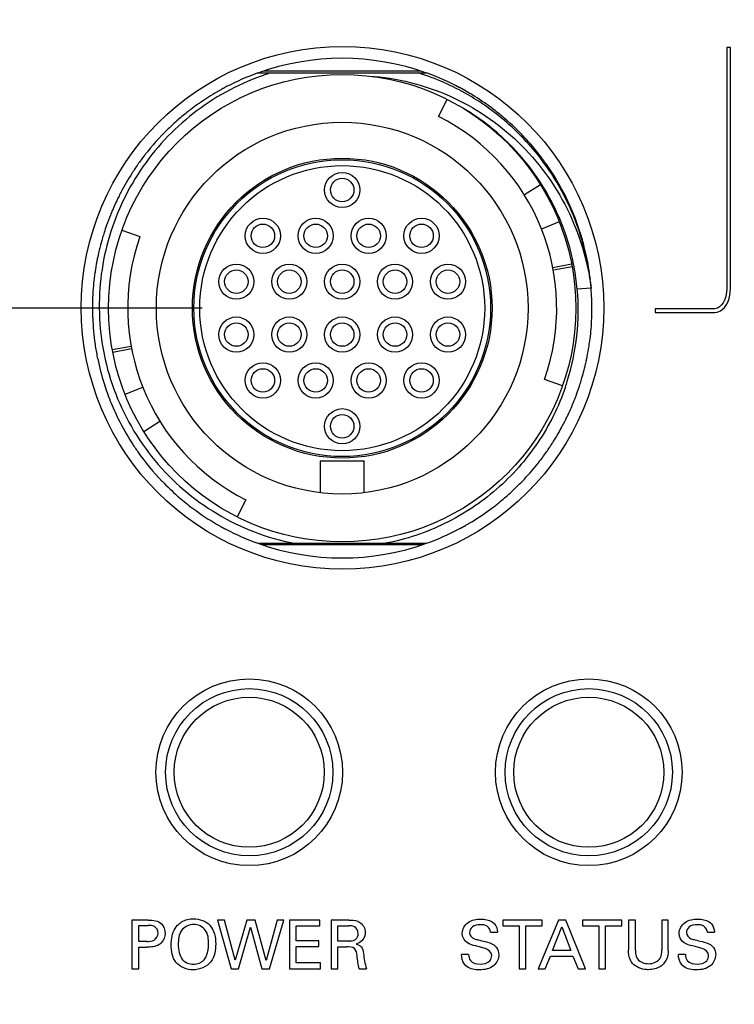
# Model space of a CAD drawing. Header units: inches. Extents: x 0 to 34, y 0 to 22.
# Tile 12 of 59: x 7.6 to 8.5, y 10.3 to 11.6. Entities that reach past the tile are written whole.
import ezdxf

# ---------------------------------------------------------------- set-up
doc = ezdxf.new("R2010")
doc.units = ezdxf.units.IN
doc.header["$LTSCALE"] = 1.87
doc.header["$MEASUREMENT"] = 0
doc.layers.get('0').update_dxf_attribs({"linetype": 'CONTINUOUS'})
doc.layers.add('02___PRT_ALL_AXES', color=7, linetype='CONTINUOUS')
doc.layers.add('DIMENSIONS', color=7, linetype='CONTINUOUS')
doc.styles.get("Standard").update_dxf_attribs({"font": 'txt', "width": 0.8})
doc.dimstyles.new('DIMSTYLE_1', dxfattribs={"dimtxt": 0.125, "dimasz": 0.18, "dimexe": 0.125, "dimexo": 0.0625, "dimgap": 0.03125, "dimtad": 0, "dimtih": 1, "dimtoh": 1, "dimdec": 3, "dimzin": 4, "dimdsep": 46, "dimtxsty": 'STANDARD', "dimblk": '_FILLED', "dimblk1": '_FILLED', "dimblk2": '_FILLED', "dimcen": 0.09, "dimadec": 0, "dimazin": 0, "dimtp": 0.001, "dimtm": 0.001, "dimtfac": 1, "dimtdec": 3, "dimtofl": 0, "dimtmove": 0, "dimatfit": 3, "dimldrblk": '_FILLED', "dimfxl": 1, "dimtolj": 1, "dimtzin": 4, "dimarcsym": 0})

# ---------------------------------------------------------------- blocks, each defined once
blk = doc.blocks.new('*D22')
at = {"layer": 'DIMENSIONS', "color": 2, "linetype": 'CONTINUOUS'}
blk.add_line((7.812, 11.251), (6.0124, 11.251), dxfattribs=at)
at = {"layer": 'DIMENSIONS', "color": 2, "linetype": 'CONTINUOUS', "insert": (5.9499, 11.3135), "char_height": 0.125, "width": 1.325, "attachment_point": 3, "line_spacing_factor": 0.9}
blk.add_mtext('2.892{\\Ftxt.shx;\\W1.000000;\\H0.125000; }[73.46]', dxfattribs=at)
blk = doc.blocks.new('_FILLED')
at = {"color": 0, "linetype": 'BYBLOCK'}
blk.add_solid([(0, 0), (-1, 0.1736), (-1, -0.1736)], dxfattribs=at)
blk = doc.blocks.new('*D23')
at = {"layer": 'DIMENSIONS', "color": 2, "linetype": 'CONTINUOUS'}
blk.add_line((7.812, 12.182), (6.0124, 12.182), dxfattribs=at)
at = {"layer": 'DIMENSIONS', "color": 2, "linetype": 'CONTINUOUS', "insert": (5.9499, 12.2445), "char_height": 0.125, "width": 1.325, "attachment_point": 3, "line_spacing_factor": 0.9}
blk.add_mtext('3.823{\\Ftxt.shx;\\W1.000000;\\H0.125000; }[97.11]', dxfattribs=at)
blk = doc.blocks.new('*D24')
at = {"layer": 'DIMENSIONS', "color": 2, "linetype": 'CONTINUOUS'}
blk.add_line((7.7634, 14.3814), (6.0124, 14.3814), dxfattribs=at)
at = {"layer": 'DIMENSIONS', "color": 2, "linetype": 'CONTINUOUS', "insert": (5.9499, 14.4439), "char_height": 0.125, "width": 1.725, "attachment_point": 3, "line_spacing_factor": 0.9}
blk.add_mtext('2X 6.023{\\Ftxt.shx;\\W1.000000;\\H0.125000; }[152.97]', dxfattribs=at)
blk = doc.blocks.new('*D25')
at = {"layer": 'DIMENSIONS', "color": 2, "linetype": 'CONTINUOUS'}
blk.add_line((8.4624, 15.948), (6.0124, 15.948), dxfattribs=at)
at = {"layer": 'DIMENSIONS', "color": 2, "linetype": 'CONTINUOUS', "insert": (5.9499, 16.0105), "char_height": 0.125, "width": 1.425, "attachment_point": 3, "line_spacing_factor": 0.9}
blk.add_mtext('7.589{\\Ftxt.shx;\\W1.000000;\\H0.125000; }[192.77]', dxfattribs=at)

msp = doc.modelspace()

# ---------------------------------------------------------------- linework, layer by layer
at = {"color": 7, "linetype": 'CONTINUOUS'}
for p, q in [((8.5198, 11.6003), (8.5148, 11.6003)), ((8.5148, 11.6003), (8.5148, 11.2807)), ((8.5198, 11.2807), (8.5198, 11.6003)), ((7.8864, 11.566), (8.1126, 11.566)), ((7.8345, 11.5422), (7.8338, 11.5418)), ((8.1592, 11.5451), (8.1586, 11.5455)), ((8.1287, 11.5077), (8.1402, 11.5306)), ((8.1744, 11.5109), (8.1737, 11.5113)), ((8.2066, 11.4866), (8.206, 11.487)), ((7.7583, 11.4831), (7.758, 11.4827)), ((8.2088, 11.4846), (8.2084, 11.485)), ((8.2634, 11.4568), (8.263, 11.4573)), ((8.2654, 11.4161), (8.2437, 11.4026)), ((7.6996, 11.3996), (7.6995, 11.3994)), ((7.7044, 11.3553), (7.7285, 11.3468)), ((8.2904, 11.3664), (8.2666, 11.357)), ((8.3235, 11.3325), (8.3234, 11.333)), ((8.3069, 11.3099), (8.2817, 11.3051)), ((8.3075, 11.3063), (8.2824, 11.3018)), ((8.333, 11.2778), (8.3144, 11.2763)), ((8.3339, 11.2633), (8.3339, 11.2638)), ((8.499, 11.2503), (8.4187, 11.2503)), ((8.4187, 11.2503), (8.4187, 11.2453)), ((8.4187, 11.2453), (8.499, 11.2453)), ((7.6683, 11.2028), (7.6684, 11.2025)), ((7.6914, 11.1958), (7.7166, 11.2003)), ((7.6921, 11.1921), (7.7172, 11.197)), ((8.3305, 11.202), (8.3306, 11.2028)), ((7.7085, 11.1357), (7.7323, 11.1451)), ((8.2946, 11.1468), (8.2705, 11.1553)), ((8.3133, 11.1348), (8.3135, 11.1355)), ((7.7335, 11.086), (7.7553, 11.0995)), ((8.2923, 11.0891), (8.2927, 11.0897)), ((7.9699, 11.0463), (8.029, 11.0463)), ((7.9699, 11.0463), (7.9699, 11.0038)), ((8.029, 11.0038), (8.029, 11.0463)), ((7.8702, 10.9943), (7.8587, 10.9715)), ((7.8396, 10.9571), (7.8401, 10.9568)), ((8.1563, 10.9554), (8.1569, 10.9558)), ((7.8864, 10.9361), (8.1126, 10.9361)), ((7.7397, 10.4315), (7.7178, 10.4315)), ((7.7178, 10.4315), (7.7178, 10.3663)), ((7.842, 10.4315), (7.8324, 10.4315)), ((7.8324, 10.4315), (7.8509, 10.3663)), ((7.8561, 10.3779), (7.842, 10.4315)), ((7.8717, 10.4315), (7.8561, 10.3779)), ((7.8829, 10.4315), (7.8717, 10.4315)), ((7.8976, 10.3774), (7.8829, 10.4315)), ((7.9124, 10.4315), (7.8976, 10.3774)), ((7.9019, 10.3663), (7.9212, 10.4315)), ((7.9212, 10.4315), (7.9124, 10.4315)), ((7.9697, 10.4315), (7.9288, 10.4315)), ((7.9288, 10.4315), (7.9288, 10.3663)), ((7.9697, 10.4238), (7.9697, 10.4315)), ((8.0082, 10.4315), (7.9849, 10.4315)), ((7.9849, 10.4315), (7.9849, 10.3663)), ((8.2674, 10.4315), (8.2148, 10.4315)), ((8.2148, 10.4315), (8.2148, 10.4238)), ((8.2895, 10.4315), (8.2621, 10.3663)), ((8.2674, 10.4238), (8.2674, 10.4315)), ((8.2992, 10.4315), (8.2895, 10.4315)), ((8.3255, 10.3663), (8.2992, 10.4315)), ((8.3742, 10.4315), (8.3216, 10.4315)), ((8.3216, 10.4315), (8.3216, 10.4238)), ((8.3742, 10.4238), (8.3742, 10.4315)), ((8.3923, 10.4315), (8.3832, 10.4315)), ((8.3832, 10.4315), (8.3832, 10.3918)), ((8.3923, 10.3911), (8.3923, 10.4315)), ((8.4364, 10.4315), (8.4277, 10.4315)), ((8.4277, 10.4315), (8.4277, 10.3915)), ((8.4364, 10.3913), (8.4364, 10.4315)), ((7.7269, 10.4242), (7.7395, 10.4242)), ((7.7269, 10.4029), (7.7269, 10.4242)), ((7.8606, 10.3663), (7.8768, 10.422)), ((7.8768, 10.422), (7.8919, 10.3663)), ((7.9378, 10.4238), (7.9697, 10.4238)), ((7.9378, 10.4035), (7.9378, 10.4238)), ((7.9936, 10.4239), (8.0079, 10.4239)), ((7.9936, 10.4034), (7.9936, 10.4239)), ((8.2148, 10.4238), (8.2366, 10.4238)), ((8.2366, 10.4238), (8.2366, 10.3663)), ((8.2456, 10.4238), (8.2674, 10.4238)), ((8.2456, 10.3663), (8.2456, 10.4238)), ((8.2813, 10.3906), (8.2939, 10.4226)), ((8.2939, 10.4226), (8.306, 10.3906)), ((8.3216, 10.4238), (8.3434, 10.4238)), ((8.3434, 10.4238), (8.3434, 10.3663)), ((8.3524, 10.4238), (8.3742, 10.4238)), ((8.3524, 10.3663), (8.3524, 10.4238)), ((8.1982, 10.4152), (8.2076, 10.4152)), ((8.4888, 10.4152), (8.4982, 10.4152)), ((7.7376, 10.4029), (7.7269, 10.4029)), ((7.7269, 10.3953), (7.7374, 10.3953)), ((7.7269, 10.3663), (7.7269, 10.3953)), ((7.9682, 10.4035), (7.9378, 10.4035)), ((7.9378, 10.3959), (7.9682, 10.3959)), ((7.9378, 10.3743), (7.9378, 10.3959)), ((7.9682, 10.3959), (7.9682, 10.4035)), ((8.0079, 10.4034), (7.9936, 10.4034)), ((7.9938, 10.3957), (8.0052, 10.3957)), ((7.9938, 10.3663), (7.9938, 10.3957)), ((8.1689, 10.3854), (8.1595, 10.3854)), ((8.2714, 10.3663), (8.2784, 10.3833)), ((8.2784, 10.3833), (8.3087, 10.3833)), ((8.306, 10.3906), (8.2813, 10.3906)), ((8.3087, 10.3833), (8.3157, 10.3663)), ((8.4595, 10.3854), (8.4501, 10.3854)), ((7.7178, 10.3663), (7.7269, 10.3663)), ((7.8509, 10.3663), (7.8606, 10.3663)), ((7.8919, 10.3663), (7.9019, 10.3663)), ((7.9288, 10.3663), (7.9704, 10.3663)), ((7.9704, 10.3743), (7.9378, 10.3743)), ((7.9704, 10.3663), (7.9704, 10.3743)), ((7.9849, 10.3663), (7.9938, 10.3663)), ((8.0224, 10.3663), (8.0321, 10.3663)), ((8.2366, 10.3663), (8.2456, 10.3663)), ((8.2621, 10.3663), (8.2714, 10.3663)), ((8.3157, 10.3663), (8.3255, 10.3663)), ((8.3434, 10.3663), (8.3524, 10.3663))]:
    msp.add_line(p, q, dxfattribs=at)
for centre, radius in [((7.9995, 11.251), 0.313), ((7.9995, 11.251), 0.249), ((7.9995, 11.251), 0.2008), ((7.9995, 11.251), 0.1988), ((7.9995, 11.251), 0.1909), ((7.9995, 11.4093), 0.0236), ((7.9995, 11.4093), 0.0157), ((7.8932, 11.3479), 0.0236), ((7.964, 11.3479), 0.0236), ((8.0349, 11.3479), 0.0236), ((8.1058, 11.3479), 0.0236), ((7.8932, 11.3479), 0.0157), ((7.964, 11.3479), 0.0157), ((8.0349, 11.3479), 0.0157), ((8.1058, 11.3479), 0.0157), ((7.8577, 11.2865), 0.0236), ((7.8577, 11.2865), 0.0157), ((7.9286, 11.2865), 0.0236), ((7.9286, 11.2865), 0.0157), ((7.9995, 11.2865), 0.0236), ((7.9995, 11.2865), 0.0157), ((8.0703, 11.2865), 0.0236), ((8.0703, 11.2865), 0.0157), ((8.1412, 11.2865), 0.0236), ((8.1412, 11.2865), 0.0157), ((7.8577, 11.2156), 0.0236), ((7.9286, 11.2156), 0.0236), ((7.9995, 11.2156), 0.0236), ((8.0703, 11.2156), 0.0236), ((8.1412, 11.2156), 0.0236), ((7.8577, 11.2156), 0.0157), ((7.9286, 11.2156), 0.0157), ((7.9995, 11.2156), 0.0157), ((8.0703, 11.2156), 0.0157), ((8.1412, 11.2156), 0.0157), ((7.8932, 11.1542), 0.0236), ((7.8932, 11.1542), 0.0157), ((7.964, 11.1542), 0.0236), ((7.964, 11.1542), 0.0157), ((8.0349, 11.1542), 0.0236), ((8.0349, 11.1542), 0.0157), ((8.1058, 11.1542), 0.0236), ((8.1058, 11.1542), 0.0157), ((7.9995, 11.0928), 0.0236), ((7.9995, 11.0928), 0.0157)]:
    msp.add_circle(centre, radius, dxfattribs=at)
at = {"color": 6, "linetype": 'CONTINUOUS'}
for centre, radius in [((7.8749, 10.6294), 0.112), ((8.3299, 10.6294), 0.112), ((7.8749, 10.6294), 0.1005), ((8.3299, 10.6294), 0.1005)]:
    msp.add_circle(centre, radius, dxfattribs=at)
at = {"color": 7, "linetype": 'CONTINUOUS'}
for centre, radius, start, end in [((7.9995, 11.251), 0.3346, 70.2484, 109.7529), ((7.9997, 11.2505), 0.3352, 109.7566, 117.5571), ((7.9992, 11.2505), 0.3352, 61.9397, 70.2429), ((7.9996, 11.2509), 0.3348, 120.1398, 124.5675), ((7.9993, 11.2513), 0.3343, 119.6822, 120.1386), ((7.9992, 11.2516), 0.334, 118.5327, 119.5309), ((7.9991, 11.2517), 0.3339, 118.3144, 118.5325), ((7.9992, 11.2515), 0.3341, 118.076, 118.3144), ((7.9993, 11.2513), 0.3343, 117.5594, 118.076), ((7.9998, 11.2516), 0.3341, 61.6181, 61.9359), ((7.9996, 11.2512), 0.3345, 57.937, 61.4837), ((7.9995, 11.251), 0.3347, 124.5679, 125.3686), ((7.9994, 11.2509), 0.3348, 52.7117, 57.9368), ((7.9996, 11.2509), 0.3348, 128.0581, 131.0239), ((7.9992, 11.2514), 0.3342, 127.3376, 128.0575), ((7.9993, 11.2512), 0.3344, 125.3684, 127.3372), ((8.0018, 11.2492), 0.3135, 58.2805, 58.7257), ((8.0018, 11.2491), 0.3136, 57.6566, 58.2805), ((8.0017, 11.249), 0.3137, 56.7464, 57.6565), ((7.9994, 11.2509), 0.3348, 49.0829, 52.7083), ((7.9997, 11.2507), 0.335, 131.0237, 132.7755), ((7.9995, 11.251), 0.2874, 340.5411, 63.2776), ((8.0017, 11.249), 0.3137, 56.3381, 56.6001), ((8.0017, 11.249), 0.3137, 55.7247, 56.3381), ((8.0018, 11.2491), 0.3136, 54.9275, 55.7247), ((8.002, 11.2494), 0.3132, 51.4014, 54.9271), ((7.9993, 11.2509), 0.3349, 43.9423, 49.0834), ((7.9995, 11.251), 0.3347, 132.7753, 135.4741), ((8.0019, 11.2493), 0.3134, 51.1219, 51.4009), ((8.0018, 11.2492), 0.3135, 50.6429, 51.1219), ((8.0017, 11.2491), 0.3136, 49.9719, 50.6429), ((8.0017, 11.249), 0.3137, 49.3513, 49.9719), ((8.0017, 11.249), 0.3137, 48.7772, 49.2218), ((7.9998, 11.2508), 0.3351, 136.1986, 144.2889), ((7.9991, 11.2514), 0.3341, 135.4748, 136.1079), ((8.0014, 11.2487), 0.3141, 32.3697, 48.6732), ((7.9993, 11.2509), 0.3349, 38.0407, 43.9363), ((7.9996, 11.2511), 0.3345, 35.1411, 37.9339), ((7.9996, 11.251), 0.3347, 146.7502, 147.3956), ((7.9993, 11.2512), 0.3344, 145.1689, 146.7503), ((7.999, 11.2514), 0.3341, 144.8745, 145.1687), ((7.9991, 11.2513), 0.3342, 144.2933, 144.8744), ((7.9991, 11.2508), 0.3351, 26.3477, 35.134), ((7.9998, 11.2509), 0.335, 147.3963, 152.4153), ((8.0003, 11.2481), 0.3154, 22.2042, 32.3607), ((7.9992, 11.2512), 0.3343, 153.6769, 155.381), ((7.9991, 11.2512), 0.3342, 152.4169, 153.6418), ((7.9993, 11.251), 0.3348, 21.7889, 26.3389), ((7.9998, 11.2509), 0.335, 156.9779, 158.1333), ((7.9997, 11.251), 0.3348, 155.381, 156.9779), ((7.9998, 11.2509), 0.335, 158.1332, 160.6415), ((8.001, 11.2485), 0.3333, 21.8984, 22.3073), ((7.9991, 11.2509), 0.335, 21.3984, 21.7892), ((8.0001, 11.2481), 0.3342, 14.7092, 21.8941), ((7.9993, 11.251), 0.3348, 17.5765, 21.3987), ((7.9993, 11.2511), 0.3345, 160.6417, 162.412), ((7.9998, 11.248), 0.3159, 11.3844, 22.1832), ((7.9997, 11.251), 0.3349, 163.6718, 168.3966), ((7.9992, 11.2511), 0.3343, 162.4125, 163.6707), ((7.9995, 11.251), 0.2874, 160.5411, 243.2776), ((7.9995, 11.2511), 0.3346, 14.2206, 17.5742), ((8.0007, 11.2483), 0.3337, 13.9442, 14.6196), ((7.9993, 11.251), 0.3348, 11.6824, 14.2207), ((8.0007, 11.2483), 0.3336, 13.0379, 13.9441), ((7.9994, 11.2511), 0.3346, 168.3974, 169.2624), ((8.0004, 11.2482), 0.334, 12.6206, 13.038), ((8.0002, 11.2482), 0.3342, 12.1848, 12.6206), ((7.9994, 11.248), 0.335, 7.631, 12.1835), ((7.9995, 11.2511), 0.3346, 10.8256, 11.6822), ((7.9989, 11.2512), 0.334, 171.2173, 171.6777), ((7.9989, 11.2511), 0.3341, 170.049, 171.2172), ((7.9992, 11.2511), 0.3344, 169.2624, 170.0491), ((7.9997, 11.2481), 0.3159, 10.7073, 11.3738), ((7.9996, 11.248), 0.3161, 5.1376, 10.7073), ((7.9997, 11.2511), 0.3344, 9.9005, 10.8256), ((8, 11.2511), 0.3341, 8.7808, 9.9005), ((8.0001, 11.2512), 0.334, 8.3103, 8.7807), ((8, 11.251), 0.3352, 171.8901, 176.7197), ((7.9991, 11.2511), 0.3342, 171.6777, 171.8881), ((7.9995, 11.2511), 0.3347, 6.5339, 8.3099), ((7.9997, 11.2481), 0.3347, 7.0248, 7.6306), ((8, 11.2481), 0.3344, 6.4445, 7.0248), ((7.9992, 11.2481), 0.3165, 342.5369, 5.1276), ((8.0005, 11.2481), 0.3339, 5.1044, 6.4447), ((7.9994, 11.251), 0.3347, 2.1782, 4.5937), ((7.9997, 11.251), 0.3349, 176.7196, 178.2852), ((7.9994, 11.251), 0.3347, 0.0001, 2.0996), ((7.9988, 11.251), 0.334, 178.285, 179.9995), ((7.9985, 11.251), 0.3337, 180.0001, 180.7934), ((7.9997, 11.2511), 0.3344, 356.9808, 359.9985), ((7.9992, 11.2511), 0.3344, 180.7936, 182.2477), ((8.0001, 11.2511), 0.3352, 182.2486, 188.29), ((7.9989, 11.2511), 0.3353, 352.4274, 356.9815), ((7.9988, 11.2509), 0.334, 188.3348, 188.7623), ((7.9992, 11.251), 0.3344, 188.7632, 191.7207), ((7.9998, 11.251), 0.3343, 348.7473, 351.2337), ((8.0001, 11.2509), 0.334, 351.2343, 351.5712), ((7.9997, 11.251), 0.3344, 351.7126, 352.426), ((7.9997, 11.2511), 0.3348, 191.7214, 197.5618), ((7.9994, 11.2511), 0.3347, 347.5418, 348.3461), ((7.9995, 11.251), 0.3346, 348.3461, 348.5619), ((7.9995, 11.251), 0.3346, 348.5619, 348.7476), ((7.9993, 11.2511), 0.3348, 343.7777, 347.5415), ((7.9997, 11.251), 0.3344, 343.1028, 343.7769), ((7.9997, 11.2511), 0.3349, 197.5662, 201.8246), ((7.9985, 11.2482), 0.3172, 341.124, 342.5462), ((7.9995, 11.2511), 0.3346, 339.8017, 342.4349), ((7.9999, 11.2509), 0.3342, 342.4356, 343.1028), ((7.9991, 11.2512), 0.335, 338.0841, 338.8531), ((7.9991, 11.2512), 0.335, 338.8531, 339.6812), ((7.9996, 11.2511), 0.3348, 201.8239, 206.3205), ((7.9992, 11.2511), 0.3349, 335.1403, 338.0843), ((7.9999, 11.2508), 0.3341, 333.6758, 334.6634), ((7.9997, 11.2509), 0.3344, 334.6633, 335.1397), ((7.9997, 11.2512), 0.335, 206.3263, 212.5994), ((7.9996, 11.251), 0.3345, 331.1726, 333.675), ((7.9992, 11.2512), 0.335, 327.8094, 331.0528), ((7.9993, 11.251), 0.3345, 212.6001, 215.101), ((7.9998, 11.2508), 0.3343, 324.8937, 326.1897), ((7.9996, 11.251), 0.3345, 326.1896, 326.4633), ((7.9995, 11.251), 0.3346, 326.4633, 326.9559), ((7.9993, 11.2511), 0.3348, 326.9559, 327.8092), ((7.9998, 11.2513), 0.3351, 215.1079, 223.8776), ((7.9996, 11.2509), 0.3345, 322.5726, 324.8929), ((7.9992, 11.2513), 0.335, 317.59, 322.3701), ((7.9994, 11.2511), 0.3348, 322.3708, 322.5729), ((7.9998, 11.2508), 0.3343, 316.108, 317.5887), ((7.9996, 11.2512), 0.3348, 223.8867, 228.7742), ((7.9992, 11.2513), 0.335, 310.9867, 314.4194), ((7.9997, 11.2508), 0.3343, 314.42, 316.1074), ((7.9996, 11.2512), 0.3348, 228.7737, 232.6427), ((7.9993, 11.2513), 0.3349, 309.2692, 310.9867), ((7.9996, 11.2513), 0.3349, 232.6476, 239.2332), ((7.9997, 11.2508), 0.3343, 306.1693, 307.3505), ((7.9996, 11.2509), 0.3345, 307.351, 309.2693), ((7.9993, 11.2512), 0.3349, 300.5708, 306.1677), ((7.9993, 11.2507), 0.3343, 239.235, 241.4652), ((7.9998, 11.2505), 0.3341, 298.5344, 299.5784), ((7.9997, 11.2507), 0.3343, 299.5783, 299.7924), ((7.9996, 11.2508), 0.3344, 299.7925, 300.5692), ((7.9992, 11.2505), 0.3341, 241.5683, 241.9443), ((7.9993, 11.2507), 0.3343, 241.9443, 242.2413), ((7.9997, 11.2516), 0.3352, 242.2441, 250.2432), ((7.9992, 11.2516), 0.3352, 289.757, 297.9308), ((7.9998, 11.2505), 0.334, 298.0648, 298.5343), ((7.9995, 11.251), 0.3346, 250.2449, 289.7499)]:
    msp.add_arc(centre, radius, start, end, dxfattribs=at)
for points, knots in [([(7.9033, 11.566), (7.8867, 11.5608), (7.8544, 11.5477), (7.8096, 11.5206), (7.7696, 11.4868), (7.7355, 11.4471), (7.7082, 11.4025), (7.6882, 11.3542), (7.6763, 11.3032), (7.6738, 11.2684), (7.674, 11.251)], [0, 0, 0, 0, 0.125003, 0.25, 0.375003, 0.500004, 0.625003, 0.750003, 0.874999, 1, 1, 1, 1]), ([(8.3094, 11.375), (8.3002, 11.3974), (8.2768, 11.4404), (8.2286, 11.4956), (8.1696, 11.539), (8.1248, 11.5587), (8.1017, 11.566)], [0, 0, 0, 0, 0.250006, 0.500005, 0.749997, 1, 1, 1, 1]), ([(8.0358, 11.5619), (8.0543, 11.5607), (8.0911, 11.5549), (8.144, 11.5367), (8.1929, 11.5096), (8.2363, 11.4745), (8.2731, 11.4324), (8.3022, 11.3846), (8.3229, 11.3327), (8.3307, 11.2962), (8.333, 11.2778)], [0, 0, 0, 0, 0.124985, 0.249969, 0.374964, 0.499962, 0.624963, 0.749971, 0.874981, 1, 1, 1, 1]), ([(8.499, 11.2453), (8.5028, 11.2453), (8.5189, 11.254), (8.5198, 11.2703), (8.5198, 11.2807)], [0, 0, 0, 0, 0.181254, 1, 1, 1, 1]), ([(8.5148, 11.2807), (8.5148, 11.2708), (8.5129, 11.2561), (8.5012, 11.2503), (8.499, 11.2503)], [0, 0, 0, 0, 0.818746, 1, 1, 1, 1]), ([(7.674, 11.251), (7.6741, 11.2326), (7.6776, 11.1957), (7.6921, 11.142), (7.7156, 11.0916), (7.7473, 11.046), (7.7863, 11.0063), (7.8315, 10.974), (7.8815, 10.9498), (7.9172, 10.9396), (7.9353, 10.9361)], [0, 0, 0, 0, 0.125004, 0.250001, 0.375003, 0.500002, 0.625003, 0.750004, 0.874998, 1, 1, 1, 1]), ([(8.2986, 11.1456), (8.2896, 11.1193), (8.2646, 11.0689), (8.2087, 11.0057), (8.1384, 10.9592), (8.085, 10.9414), (8.0577, 10.9361)], [0, 0, 0, 0, 0.249995, 0.499993, 0.749993, 1, 1, 1, 1]), ([(7.7788, 10.4245), (7.7803, 10.4262), (7.7866, 10.4313), (7.7949, 10.4332), (7.8005, 10.4332)], [0, 0, 0, 0, 0.292934, 1, 1, 1, 1]), ([(7.8005, 10.4332), (7.8082, 10.4332), (7.8264, 10.427), (7.83, 10.4083), (7.83, 10.3995)], [0, 0, 0, 0, 0.467277, 1, 1, 1, 1]), ([(8.0082, 10.4315), (8.0092, 10.4315), (8.0143, 10.4315), (8.0197, 10.4306), (8.0231, 10.4284)], [0, 0, 0, 0, 0.200413, 1, 1, 1, 1]), ([(8.1604, 10.4137), (8.1604, 10.4192), (8.1672, 10.4309), (8.1794, 10.4328), (8.1853, 10.4328)], [0, 0, 0, 0, 0.483296, 1, 1, 1, 1]), ([(8.1853, 10.4328), (8.1866, 10.4328), (8.1931, 10.4325), (8.2, 10.4302), (8.2036, 10.4264)], [0, 0, 0, 0, 0.201762, 1, 1, 1, 1]), ([(8.451, 10.4137), (8.451, 10.4192), (8.4578, 10.4309), (8.47, 10.4328), (8.4759, 10.4328)], [0, 0, 0, 0, 0.483341, 1, 1, 1, 1]), ([(8.4759, 10.4328), (8.4772, 10.4328), (8.4837, 10.4325), (8.4907, 10.4302), (8.4942, 10.4264)], [0, 0, 0, 0, 0.202023, 1, 1, 1, 1]), ([(7.7527, 10.414), (7.7527, 10.4174), (7.7492, 10.4244), (7.7423, 10.4242), (7.7395, 10.4242)], [0, 0, 0, 0, 0.545818, 1, 1, 1, 1]), ([(7.7704, 10.3985), (7.7704, 10.4005), (7.7708, 10.4096), (7.7739, 10.4192), (7.7788, 10.4245)], [0, 0, 0, 0, 0.221746, 1, 1, 1, 1]), ([(7.8006, 10.4256), (7.7944, 10.4256), (7.7808, 10.4191), (7.7798, 10.4053), (7.7798, 10.399)], [0, 0, 0, 0, 0.496619, 1, 1, 1, 1]), ([(7.8204, 10.3996), (7.8204, 10.406), (7.8196, 10.4195), (7.8063, 10.4256), (7.8006, 10.4256)], [0, 0, 0, 0, 0.525949, 1, 1, 1, 1]), ([(8.0209, 10.4133), (8.0209, 10.4169), (8.0173, 10.4239), (8.0105, 10.4239), (8.0079, 10.4239)], [0, 0, 0, 0, 0.570625, 1, 1, 1, 1]), ([(8.1844, 10.4252), (8.1808, 10.4252), (8.1736, 10.4243), (8.17, 10.4175), (8.17, 10.4146)], [0, 0, 0, 0, 0.560312, 1, 1, 1, 1]), ([(8.1982, 10.4152), (8.198, 10.4183), (8.1943, 10.4248), (8.1875, 10.4252), (8.1844, 10.4252)], [0, 0, 0, 0, 0.498497, 1, 1, 1, 1]), ([(8.475, 10.4252), (8.4714, 10.4252), (8.4642, 10.4243), (8.4606, 10.4175), (8.4606, 10.4146)], [0, 0, 0, 0, 0.560435, 1, 1, 1, 1]), ([(8.4888, 10.4152), (8.4886, 10.4183), (8.4849, 10.4248), (8.4781, 10.4252), (8.475, 10.4252)], [0, 0, 0, 0, 0.498636, 1, 1, 1, 1]), ([(7.7376, 10.4029), (7.7409, 10.4029), (7.7485, 10.4026), (7.7527, 10.4103), (7.7527, 10.414)], [0, 0, 0, 0, 0.475275, 1, 1, 1, 1]), ([(8.0079, 10.4034), (8.0084, 10.4034), (8.0112, 10.4035), (8.0144, 10.4036), (8.0165, 10.4049)], [0, 0, 0, 0, 0.161655, 1, 1, 1, 1]), ([(8.0165, 10.4049), (8.0169, 10.4051), (8.0196, 10.407), (8.0209, 10.4106), (8.0209, 10.4133)], [0, 0, 0, 0, 0.154001, 1, 1, 1, 1]), ([(8.17, 10.4146), (8.17, 10.4111), (8.1749, 10.4063), (8.18, 10.4054), (8.1817, 10.405)], [0, 0, 0, 0, 0.660088, 1, 1, 1, 1]), ([(8.1817, 10.405), (8.1848, 10.4042), (8.1919, 10.4023), (8.1993, 10.4004), (8.2028, 10.3981)], [0, 0, 0, 0, 0.433595, 1, 1, 1, 1]), ([(8.4606, 10.4146), (8.4606, 10.4111), (8.4655, 10.4063), (8.4706, 10.4054), (8.4723, 10.405)], [0, 0, 0, 0, 0.660025, 1, 1, 1, 1]), ([(8.4723, 10.405), (8.4754, 10.4042), (8.4825, 10.4023), (8.4899, 10.4004), (8.4934, 10.3981)], [0, 0, 0, 0, 0.433678, 1, 1, 1, 1]), ([(7.7571, 10.4009), (7.7562, 10.4), (7.7508, 10.3956), (7.7431, 10.3953), (7.7374, 10.3953)], [0, 0, 0, 0, 0.177397, 1, 1, 1, 1]), ([(7.7998, 10.3648), (7.7914, 10.3648), (7.773, 10.3719), (7.7704, 10.3903), (7.7704, 10.3985)], [0, 0, 0, 0, 0.507957, 1, 1, 1, 1]), ([(7.83, 10.3995), (7.83, 10.3913), (7.8273, 10.3725), (7.8085, 10.3648), (7.7998, 10.3648)], [0, 0, 0, 0, 0.485935, 1, 1, 1, 1]), ([(7.8145, 10.3784), (7.8158, 10.38), (7.8195, 10.3866), (7.8204, 10.3943), (7.8204, 10.3996)], [0, 0, 0, 0, 0.28237, 1, 1, 1, 1]), ([(8.0194, 10.3836), (8.0191, 10.387), (8.0176, 10.3954), (8.0089, 10.3957), (8.0052, 10.3957)], [0, 0, 0, 0, 0.479591, 1, 1, 1, 1]), ([(8.0181, 10.3993), (8.0207, 10.3987), (8.0265, 10.3961), (8.0277, 10.3899), (8.028, 10.3868)], [0, 0, 0, 0, 0.463242, 1, 1, 1, 1]), ([(8.1849, 10.3951), (8.1827, 10.3956), (8.1768, 10.3972), (8.1705, 10.3987), (8.1672, 10.4009)], [0, 0, 0, 0, 0.358561, 1, 1, 1, 1]), ([(8.1999, 10.3841), (8.1999, 10.3884), (8.193, 10.3936), (8.187, 10.3946), (8.1849, 10.3951)], [0, 0, 0, 0, 0.667571, 1, 1, 1, 1]), ([(8.2028, 10.3981), (8.2041, 10.3972), (8.2079, 10.3938), (8.2093, 10.3885), (8.2093, 10.3851)], [0, 0, 0, 0, 0.325779, 1, 1, 1, 1]), ([(8.387, 10.3753), (8.3865, 10.3761), (8.3835, 10.381), (8.3832, 10.387), (8.3832, 10.3918)], [0, 0, 0, 0, 0.164706, 1, 1, 1, 1]), ([(8.41, 10.373), (8.4158, 10.373), (8.427, 10.3774), (8.4277, 10.3878), (8.4277, 10.3915)], [0, 0, 0, 0, 0.603956, 1, 1, 1, 1]), ([(8.4755, 10.3951), (8.4733, 10.3956), (8.4674, 10.3972), (8.4611, 10.3987), (8.4578, 10.4009)], [0, 0, 0, 0, 0.358352, 1, 1, 1, 1]), ([(8.4905, 10.3841), (8.4905, 10.3884), (8.4836, 10.3936), (8.4776, 10.3946), (8.4755, 10.3951)], [0, 0, 0, 0, 0.667532, 1, 1, 1, 1]), ([(8.4934, 10.3981), (8.4947, 10.3972), (8.4985, 10.3938), (8.4999, 10.3885), (8.4999, 10.3851)], [0, 0, 0, 0, 0.325782, 1, 1, 1, 1]), ([(8.1689, 10.3854), (8.169, 10.3825), (8.1705, 10.3742), (8.1799, 10.3725), (8.1846, 10.3725)], [0, 0, 0, 0, 0.373336, 1, 1, 1, 1]), ([(8.2093, 10.3851), (8.2093, 10.3798), (8.2035, 10.3672), (8.1902, 10.3648), (8.1835, 10.3648)], [0, 0, 0, 0, 0.443189, 1, 1, 1, 1]), ([(8.1846, 10.3725), (8.1891, 10.3725), (8.1973, 10.3742), (8.1999, 10.3816), (8.1999, 10.3841)], [0, 0, 0, 0, 0.643254, 1, 1, 1, 1]), ([(8.3923, 10.3911), (8.3923, 10.3896), (8.3924, 10.3856), (8.3937, 10.3815), (8.3952, 10.3794)], [0, 0, 0, 0, 0.369376, 1, 1, 1, 1]), ([(8.4364, 10.3913), (8.4364, 10.3902), (8.4363, 10.3842), (8.4342, 10.3779), (8.4311, 10.374)], [0, 0, 0, 0, 0.179563, 1, 1, 1, 1]), ([(8.4595, 10.3854), (8.4596, 10.3825), (8.4611, 10.3742), (8.4705, 10.3725), (8.4752, 10.3725)], [0, 0, 0, 0, 0.373001, 1, 1, 1, 1]), ([(8.4999, 10.3851), (8.4999, 10.3798), (8.4941, 10.3672), (8.4808, 10.3648), (8.4741, 10.3648)], [0, 0, 0, 0, 0.443308, 1, 1, 1, 1]), ([(8.4752, 10.3725), (8.4797, 10.3725), (8.4879, 10.3742), (8.4905, 10.3816), (8.4905, 10.3841)], [0, 0, 0, 0, 0.643233, 1, 1, 1, 1]), ([(8.1835, 10.3648), (8.182, 10.3648), (8.1749, 10.3651), (8.1669, 10.3676), (8.1633, 10.3722)], [0, 0, 0, 0, 0.208342, 1, 1, 1, 1]), ([(8.41, 10.365), (8.4083, 10.365), (8.3998, 10.3655), (8.3909, 10.3698), (8.387, 10.3753)], [0, 0, 0, 0, 0.208413, 1, 1, 1, 1]), ([(8.4311, 10.374), (8.4296, 10.3721), (8.4237, 10.3668), (8.4155, 10.365), (8.41, 10.365)], [0, 0, 0, 0, 0.306102, 1, 1, 1, 1]), ([(8.4741, 10.3648), (8.4726, 10.3648), (8.4655, 10.3651), (8.4575, 10.3676), (8.4539, 10.3722)], [0, 0, 0, 0, 0.208243, 1, 1, 1, 1])]:
    msp.add_open_spline(points, degree=3, knots=knots, dxfattribs=at)
for points in [[(7.7397, 10.4315), (7.7458, 10.4315), (7.7533, 10.4308), (7.7575, 10.4263)], [(7.7575, 10.4263), (7.7606, 10.423), (7.7622, 10.4181), (7.7622, 10.4136)], [(8.0231, 10.4284), (8.0274, 10.4258), (8.0304, 10.4202), (8.0304, 10.4152)], [(8.2036, 10.4264), (8.2062, 10.4234), (8.2073, 10.4192), (8.2076, 10.4152)], [(8.4942, 10.4264), (8.4968, 10.4234), (8.4979, 10.4192), (8.4982, 10.4152)], [(7.7622, 10.4136), (7.7622, 10.409), (7.7603, 10.4041), (7.7571, 10.4009)], [(8.0304, 10.4152), (8.0304, 10.411), (8.0287, 10.4065), (8.0258, 10.4036)], [(8.1672, 10.4009), (8.1632, 10.4036), (8.1604, 10.4089), (8.1604, 10.4137)], [(8.4578, 10.4009), (8.4538, 10.4036), (8.451, 10.4089), (8.451, 10.4137)], [(7.7798, 10.399), (7.7798, 10.3919), (7.7811, 10.384), (7.7856, 10.3784)], [(8.0258, 10.4036), (8.0237, 10.4015), (8.0209, 10.4001), (8.0181, 10.3993)], [(7.7856, 10.3784), (7.7889, 10.3744), (7.7949, 10.3725), (7.8001, 10.3725)], [(7.8001, 10.3725), (7.8053, 10.3725), (7.8112, 10.3744), (7.8145, 10.3784)], [(8.0224, 10.3663), (8.0206, 10.3718), (8.0202, 10.3778), (8.0194, 10.3836)], [(8.028, 10.3868), (8.0288, 10.3799), (8.0298, 10.3729), (8.0321, 10.3663)], [(8.1633, 10.3722), (8.1605, 10.3758), (8.1595, 10.3808), (8.1595, 10.3854)], [(8.3952, 10.3794), (8.3984, 10.3751), (8.4046, 10.373), (8.41, 10.373)], [(8.4539, 10.3722), (8.4511, 10.3758), (8.4501, 10.3808), (8.4501, 10.3854)]]:
    msp.add_open_spline(points, degree=3, dxfattribs=at)
at = {"layer": '02___PRT_ALL_AXES', "color": 7, "linetype": 'CONTINUOUS'}
for p, q in [((8.1041, 11.5684), (7.8949, 11.5684)), ((7.8923, 10.9344), (8.1066, 10.9344))]:
    msp.add_line(p, q, dxfattribs=at)
for centre, radius in [((7.9999, 11.2514), 0.35), ((7.8749, 10.6294), 0.125), ((8.3299, 10.6294), 0.125)]:
    msp.add_circle(centre, radius, dxfattribs=at)

# ---------------------------------------------------------------- dimensions: what is measured, and where the dimension line sits
at = {"layer": 'DIMENSIONS', "color": 2, "linetype": 'CONTINUOUS'}
for feature_location, offset, origin, picture, middle in [((8.4624, 15.948), (-2.45, 0), (8.5249, 8.3588), '*D25', (5.2374, 15.948)), ((7.812, 12.182), (-1.7996, 0), (7.8745, 8.3588), '*D23', (5.2874, 12.182)), ((7.812, 11.251), (-1.7996, 0), (7.8745, 8.3588), '*D22', (5.2874, 11.251))]:
    dim = msp.add_ordinate_dim(feature_location=feature_location, offset=offset, dtype=0, origin=origin, dimstyle='DIMSTYLE_1', dxfattribs=at)
    dim.commit()
    dim.dimension.update_dxf_attribs({"geometry": picture, "text_midpoint": middle})
dim = msp.add_ordinate_dim(feature_location=(7.7634, 14.3814), offset=(-1.751, 0), dtype=0, origin=(7.8259, 8.3588), text='2X <>', dimstyle='DIMSTYLE_1', dxfattribs=at)
dim.commit()
dim.dimension.update_dxf_attribs({"geometry": '*D24', "text_midpoint": (5.0874, 14.3814)})

doc.saveas('drawing.dxf')
